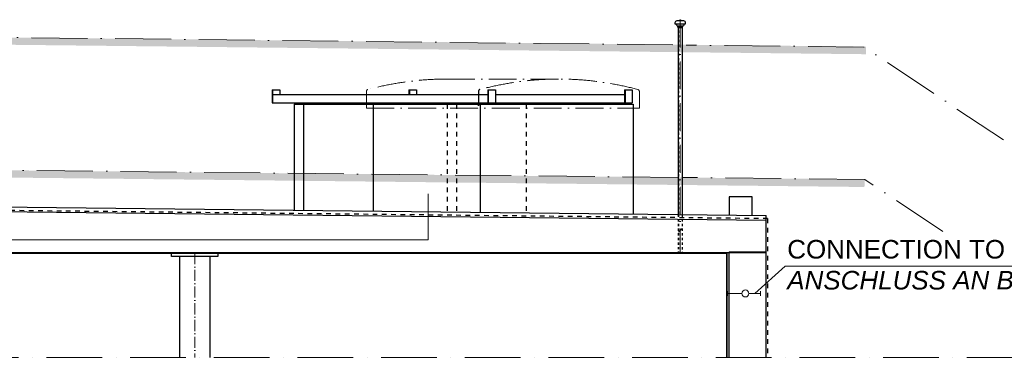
# Model space of a CAD drawing. Header units: millimetres. Extents: x -1777 to 1198744, y 17256 to 76241.
# Tile 9 of 201: x 26703 to 37297, y 54042 to 57680. Entities that reach past the tile are written whole.
import ezdxf

# ---------------------------------------------------------------- set-up
doc = ezdxf.new("R2010")
doc.units = ezdxf.units.MM
doc.linetypes.add('ACAD_ISO10W100', pattern=[18, 12, -3, 0, -3])
doc.linetypes.add('JIS_02_1.0', pattern=[2, 1, -1])
for name, color, linetype, lineweight in [('Beschriftung', 7, 'Continuous', 9), ('Mittellinien', 7, 'Continuous', 5), ('Verz. Bandstahl 30x3_5mm im Beton', 5, 'GRENZE1', 18)]:
    doc.layers.add(name, color=color, linetype=linetype, lineweight=lineweight)
doc.styles.add('LBB3.5M1000', font='isocp.shx', dxfattribs={"height": 3.5})
doc.linetypes.add('GRENZE1', pattern='A,6.35,-2.54,[133,ltypeshp.shx,S=2.54,R=0,X=-2.54,Y=0],-2.54,25.4', length=36.83)
pattern_1 = [(45, (102204.88, 93720.04), (-224.5064, 224.5064), []), (45, (102429.4, 93720.04), (-224.5064, 224.5064), [158.75, -79.375])]

msp = doc.modelspace()

# ---------------------------------------------------------------- hatches: boundary and pattern name
at = {"lineweight": 5}
h = msp.add_hatch(dxfattribs=at)
h.set_pattern_fill('EARTH', color=253, scale=12.5, angle=44.866984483, style=0)
h.set_pattern_definition([(44.867, (12622.08, 53891.58), (0.2606, 112.2529), [79.375, -79.375]), (44.867, (12601.08, 53912.68), (0.2606, 112.2529), [79.375, -79.375]), (44.867, (12580.08, 53933.775), (0.2606, 112.2529), [79.375, -79.375]), (134.867, (12580.115, 53947.81), (-112.2529, 0.2606), [79.375, -79.375]), (134.867, (12601.21, 53968.805), (-112.2529, 0.2606), [79.375, -79.375]), (134.867, (12622.31, 53989.8), (-112.2529, 0.2606), [79.375, -79.375])])
h.paths.add_polyline_path([(35809.38285, 57389.6602), (21444.32792, 57543.39551), (21443.64298, 57466.73888), (35808.65314, 57307.99327)])
h = msp.add_hatch(dxfattribs=at)
h.set_pattern_fill('EARTH', color=253, scale=12.5, angle=44.866984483, style=0)
h.set_pattern_definition([(44.867, (12605.974, 52460.86), (0.2606, 112.2529), [79.375, -79.375]), (44.867, (12584.976, 52481.96), (0.2606, 112.2529), [79.375, -79.375]), (44.867, (12563.98, 52503.05), (0.2606, 112.2529), [79.375, -79.375]), (134.867, (12564.01, 52517.085), (-112.2529, 0.2606), [79.375, -79.375]), (134.867, (12585.106, 52538.08), (-112.2529, 0.2606), [79.375, -79.375]), (134.867, (12606.2, 52559.08), (-112.2529, 0.2606), [79.375, -79.375])])
h.paths.add_polyline_path([(35793.27717, 55958.93897), (21428.22224, 56112.67429), (21427.5373, 56036.01765), (35792.54746, 55877.27204)])
h = msp.add_hatch()
h.set_pattern_fill('ANSI33', color=256, scale=50, style=0)
h.set_pattern_definition(pattern_1)
h.paths.add_polyline_path([(33810.75839, 55530.66878), (33791.55839, 55530.88492), (33791.55839, 55170.26715), (33810.75839, 55170.26715)])
h = msp.add_hatch()
h.set_pattern_fill('ANSI33', color=256, scale=50, style=0)
h.set_pattern_definition(pattern_1)
h.paths.add_polyline_path([(33829.95839, 55530.45265), (33810.75839, 55530.66878), (33810.75839, 55170.26715), (33829.95839, 55170.26715)])

# ---------------------------------------------------------------- linework, layer by layer
for p, q in [((33753.75839, 57646.77287), (33753.75839, 57634.31527)), ((33753.75839, 57634.31527), (33867.75839, 57634.31527)), ((33770.75839, 57624.31527), (33770.75839, 57634.31527)), ((33847.75839, 57666.77287), (33773.75839, 57666.77287)), ((33850.75839, 57624.31527), (33850.75839, 57634.31527)), ((33867.75839, 57634.31527), (33867.75839, 57646.77287)), ((33780.75839, 57614.31527), (33840.75839, 57614.31527)), ((33785.75839, 57599.31527), (33785.75839, 57614.31527)), ((33785.75839, 57599.31527), (33789.55839, 57594.31527)), ((33785.75839, 57599.31527), (33835.75839, 57599.31527)), ((33789.55839, 57594.31527), (33789.55839, 55580.9106)), ((33789.55839, 57594.31527), (33831.95839, 57594.31527)), ((33835.75839, 57599.31527), (33831.95839, 57594.31527)), ((33831.95839, 57594.31527), (33831.95839, 55580.4333)), ((33835.75839, 57599.31527), (33835.75839, 57614.31527)), ((29419.28642, 56925.26715), (29502.22871, 56925.26715)), ((29419.28642, 56925.26715), (29419.28642, 56785.26715)), ((29424.28642, 56925.26715), (29424.28642, 56785.26715)), ((29502.22871, 56925.26715), (29502.22871, 56875.26715)), ((30891.21547, 56925.26715), (30974.15776, 56925.26715)), ((30891.21547, 56925.26715), (30891.21547, 56875.26715)), ((30896.21547, 56925.26715), (30896.21547, 56875.26715)), ((30974.15776, 56925.26715), (30974.15776, 56875.26715)), ((31739.28642, 56925.26715), (31822.22871, 56925.26715)), ((31739.28642, 56925.26715), (31739.28642, 56785.26715)), ((31744.28642, 56925.26715), (31744.28642, 56785.26715)), ((31822.22871, 56925.26715), (31822.22871, 56785.26715)), ((33211.21547, 56925.26715), (33294.15776, 56925.26715)), ((33211.21547, 56925.26715), (33211.21547, 56785.26715)), ((33216.21547, 56925.26715), (33216.21547, 56785.26715)), ((33294.15776, 56925.26715), (33294.15776, 56785.26715)), ((29419.28642, 56785.26715), (33294.15776, 56785.26715)), ((29424.28642, 56875.26715), (31739.28642, 56875.26715)), ((31822.22871, 56875.26715), (33211.21547, 56875.26715)), ((29656.49796, 56770.26715), (29656.49796, 55627.43661)), ((29656.49796, 56770.26715), (33301.94622, 56770.26715)), ((29756.49796, 56770.26715), (29756.49796, 55626.3109)), ((30506.49796, 56770.26715), (30506.49796, 55617.86813)), ((31656.49796, 56770.26715), (31656.49796, 55604.92254)), ((33301.94622, 56770.26715), (33301.94622, 55586.39967)), ((34334.77025, 55771.95887), (34334.77025, 55574.77313)), ((34584.77025, 55771.95887), (34334.77025, 55771.95887)), ((34584.77025, 55571.95887), (34584.77025, 55771.95887)), ((21409.77025, 55720.27032), (34734.77025, 55570.27032)), ((21409.77025, 55670.26715), (34734.77025, 55520.26715)), ((34734.77025, 54042.16143), (34734.77025, 55570.27032)), ((4484.77025, 55170.26715), (34334.77025, 55170.26715)), ((4509.77025, 55165.26715), (34309.77025, 55165.26715)), ((28336.0656, 55130.26715), (28336.0656, 55165.26715)), ((28836.0656, 55130.26715), (28336.0656, 55130.26715)), ((28424.1156, 55130.26715), (28424.1156, 54042.16143)), ((28748.0156, 55130.26715), (28748.0156, 54042.16143)), ((28836.0656, 55165.26715), (28836.0656, 55130.26715)), ((34309.77025, 54042.16143), (34309.77025, 55165.26715)), ((34316.23054, 54042.16143), (34315.7682, 55170.26715)), ((34334.77025, 55178.26715), (34734.77025, 55178.26715)), ((34334.77025, 55178.26715), (34334.77025, 55170.26715)), ((34334.77025, 54042.16143), (34334.77025, 55170.26715)), ((34334.77025, 55170.26715), (34734.77025, 55170.26715))]:
    msp.add_line(p, q)
at = {"linetype": 'JIS_02_1.0', "ltscale": 25}
for p, q in [((33789.55839, 57594.31527), (33789.55839, 57614.31527)), ((33791.55839, 57614.31527), (33791.55839, 55580.88809)), ((33829.95839, 57614.31527), (33829.95839, 55580.45582)), ((33831.95839, 57594.31527), (33831.95839, 57614.31527)), ((33789.55839, 55580.9106), (33789.55839, 55170.26715)), ((33791.55839, 55580.88809), (33791.55839, 55170.26715)), ((33829.95839, 55580.45582), (33829.95839, 55170.26715)), ((33831.95839, 55580.4333), (33831.95839, 55170.26715))]:
    msp.add_line(p, q, dxfattribs=at)
at = {"linetype": 'ACAD_ISO10W100', "ltscale": 10}
msp.add_line((31638.19669, 56907.7474), (31638.19669, 56725.26715), dxfattribs=at)
at = {"linetype": 'JIS_02_1.0', "ltscale": 50}
for p, q in [((31301.94622, 56770.26715), (31301.94622, 55608.91374)), ((31401.94622, 56770.26715), (31401.94622, 55607.78803)), ((32151.94622, 56770.26715), (32151.94622, 55599.34526)), ((34750.78243, 55536.38052), (21409.77025, 55679.15649)), ((34750.78243, 55536.38052), (34750.78243, 54042.16143))]:
    msp.add_line(p, q, dxfattribs=at)
for centre, radius, start, end in [((33773.75839, 57646.77287), 20, 90, 180), ((33810.75839, 57646.19222), 28.12306, 47.038100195, 132.961899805), ((33847.75839, 57646.77287), 20, 0, 90), ((33780.75839, 57624.31527), 10, 180, 270), ((33840.75839, 57624.31527), 10, 270, 0)]:
    msp.add_arc(centre, radius, start, end)
at = {"linetype": 'ACAD_ISO10W100', "ltscale": 10}
msp.add_arc((31658.19669, 56907.7474), 20, 97.564085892, 180, dxfattribs=at)
at = {"layer": 'Beschriftung'}
for p, q in [((34937.84258, 55023.75049), (34610.95745, 54730.21521)), ((40848.38118, 55023.75049), (34937.84258, 55023.75049))]:
    msp.add_line(p, q, dxfattribs=at)
at = {"layer": 'Mittellinien', "linetype": 'ACAD_ISO10W100', "ltscale": 25}
for p, q in [((33810.75839, 57680.26715), (33810.75839, 55170.26715)), ((31299.22209, 57040.26715), (32504.22209, 57040.26715)), ((30433.19669, 56907.7474), (30433.19669, 56725.26715)), ((33370.24749, 56907.7474), (33370.24749, 56725.26715)), ((30433.19669, 56725.26715), (33370.24749, 56725.26715))]:
    msp.add_line(p, q, dxfattribs=at)
at = {"layer": 'Mittellinien', "linetype": 'ACAD_ISO10W100', "ltscale": 50}
for p, q in [((33731.60002, 57408.05987), (21425.88249, 57546.58577)), ((35786.94353, 57384.9228), (33872.39006, 57406.47499)), ((37286.94353, 56384.9228), (35786.94353, 57384.9228)), ((33789.55839, 55980.38284), (21409.77025, 56112.87176)), ((35796.18226, 55958.90788), (33831.95839, 55979.92907)), ((36636.51539, 55398.68579), (35796.18226, 55958.90788)), ((-11.47995, 54042.16143), (38831.02044, 54042.16143))]:
    msp.add_line(p, q, dxfattribs=at)
at = {"layer": 'Mittellinien', "linetype": 'ACAD_ISO10W100', "ltscale": 10}
msp.add_line((28586.0656, 55165.26715), (28586.0656, 54042.16143), dxfattribs=at)
at = {"layer": 'Mittellinien', "linetype": 'ACAD_ISO10W100', "ltscale": 25}
for centre, radius, start, end in [((31299.22209, 53788.44426), 3251.82288, 90, 105.128171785), ((32504.22209, 53788.44426), 3251.82288, 74.871828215, 105.128171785), ((30453.19669, 56907.7474), 20, 97.564085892, 180), ((33350.24749, 56907.7474), 20, 0, 82.435914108)]:
    msp.add_arc(centre, radius, start, end, dxfattribs=at)
at = {"layer": 'Verz. Bandstahl 30x3_5mm im Beton', "linetype": 'Continuous', "ltscale": 15}
for p, q in [((34319.01883, 54755.09385), (34319.01883, 54705.33658)), ((34319.01883, 54730.21521), (34473.68875, 54730.21521)), ((34548.70198, 54730.21521), (34673.21293, 54730.21521)), ((34673.21293, 54755.09385), (34673.21293, 54705.33658))]:
    msp.add_line(p, q, dxfattribs=at)
at = {"layer": 'Verz. Bandstahl 30x3_5mm im Beton', "ltscale": 15}
msp.add_lwpolyline([(21338.17109, 55308.56785), (31096.51443, 55308.56785), (31096.51443, 55802.57908)], dxfattribs=at)
msp.add_circle((34511.19536, 54730.21521), 37.50661, dxfattribs=at)

# ---------------------------------------------------------------- texts
at = {"layer": 'Beschriftung', "insert": (34961.44846, 55306.73513), "char_height": 200, "width": 5981.0920088, "attachment_point": 1, "style": 'LBB3.5M1000'}
msp.add_mtext('{\\fArial|b0|i0|c0|p34;CONNECTION TO REINFORCEMENT (WALL)\\P\\fArial|b0|i1|c0|p34;ANSCHLUSS AN BEWEHRUNG (WAND)}', dxfattribs=at)

doc.saveas('drawing.dxf')
